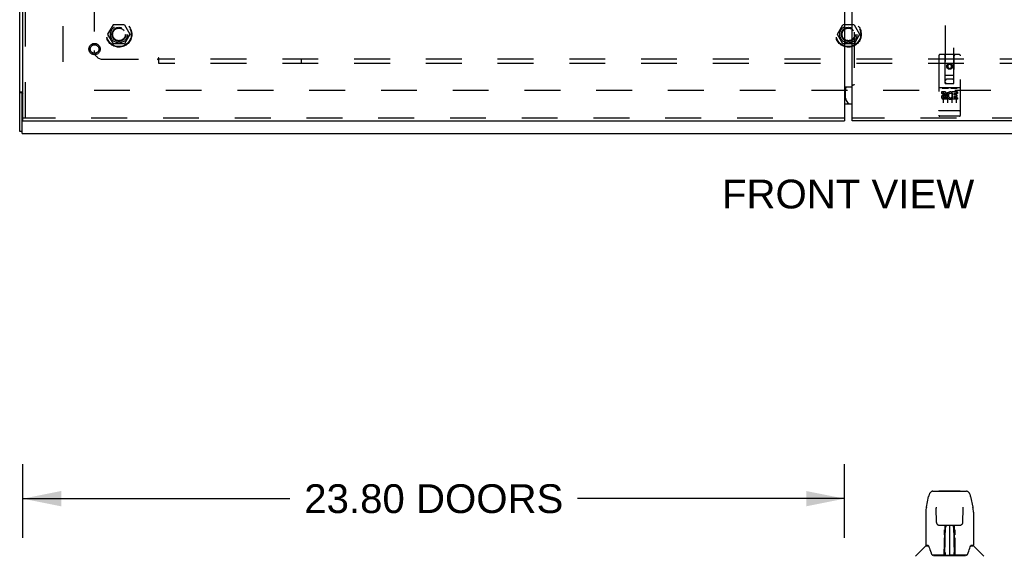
# Model space of a CAD drawing. Header units: inches. Extents: x 0 to 189, y 0 to 122.
# Tile 3 of 18: x 37 to 66, y 26 to 42. Entities that reach past the tile are written whole.
import ezdxf

# ---------------------------------------------------------------- set-up
doc = ezdxf.new("R2010")
doc.units = ezdxf.units.IN
doc.header["$LTSCALE"] = 10.388889
doc.header["$MEASUREMENT"] = 0
doc.linetypes.add('HIDDEN', pattern=[0.2, 0.1, -0.1])
doc.layers.get('0').update_dxf_attribs({"linetype": 'CONTINUOUS'})
for name, color, linetype in [('DEFAULT_2', 8, 'HIDDEN'), ('DIMENSIONS', 7, 'CONTINUOUS'), ('MASTER_DOOR_ASSEMBLY', 7, 'CONTINUOUS'), ('SLAVE_DOOR_ASSEMBLY', 7, 'CONTINUOUS'), ('SUBPANEL', 7, 'CONTINUOUS')]:
    doc.layers.add(name, color=color, linetype=linetype)
doc.styles.get("Standard").update_dxf_attribs({"font": 'arial.ttf'})
doc.dimstyles.new('DIMSTYLE_1', dxfattribs={"dimtxt": 0.833333, "dimasz": 1.111111, "dimexe": 0.09, "dimexo": 0.07, "dimgap": 0.0375, "dimtad": 0, "dimtih": 1, "dimtoh": 1, "dimzin": 4, "dimdsep": 46, "dimtxsty": 'Standard', "dimblk": '_FILLED', "dimblk1": '_FILLED', "dimblk2": '_FILLED', "dimcen": 0.09, "dimadec": 3, "dimazin": 1, "dimtfac": 1, "dimtdec": 3, "dimtofl": 0, "dimtmove": 0, "dimatfit": 3, "dimldrblk": '_FILLED', "dimfxl": 0, "dimtolj": 1, "dimtzin": 4, "dimarcsym": 0})

# ---------------------------------------------------------------- blocks, each defined once
blk = doc.blocks.new('_FILLED')
at = {"color": 0, "linetype": 'ByBlock'}
blk.add_solid([(0, 0), (-1, 0.2), (-1, -0.2)], dxfattribs=at)
blk = doc.blocks.new('*D12')
at = {"layer": 'DIMENSIONS', "color": 2, "linetype": 'Continuous'}
for p, q in [((37.523, 26.593), (37.523, 28.732)), ((61.32, 26.593), (61.32, 28.732)), ((37.523, 27.732), (45.257, 27.732)), ((61.32, 27.732), (53.587, 27.732))]:
    blk.add_line(p, q, dxfattribs=at)
at = {"layer": 'DIMENSIONS', "color": 2, "linetype": 'Continuous', "xscale": 1.1111111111, "yscale": 1.1111111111, "zscale": 1.1111111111, "rotation": 180}
blk.add_blockref('_FILLED', (37.523, 27.732), dxfattribs=at)
at = {"layer": 'DIMENSIONS', "color": 2, "linetype": 'Continuous', "xscale": 1.1111111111, "yscale": 1.1111111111, "zscale": 1.1111111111}
blk.add_blockref('_FILLED', (61.32, 27.732), dxfattribs=at)
at = {"layer": 'DIMENSIONS', "color": 2, "linetype": 'Continuous', "insert": (49.422, 28.149), "char_height": 0.83333, "width": 7.4969, "attachment_point": 2, "line_spacing_factor": 0.9}
blk.add_mtext('23.80 DOORS', dxfattribs=at)

msp = doc.modelspace()

# ---------------------------------------------------------------- linework, layer by layer
at = {"color": 3, "linetype": 'Continuous'}
for p, q in [((37.429, 38.37), (37.429, 86.244)), ((37.523, 39.509), (37.46, 39.509)), ((37.504, 38.307), (37.504, 39.422)), ((37.504, 38.307), (85.354, 38.307))]:
    msp.add_line(p, q, dxfattribs=at)
at = {"color": 7, "linetype": 'Continuous'}
for p, q in [((37.504, 39.484), (37.429, 39.484)), ((37.504, 39.422), (37.504, 39.484)), ((37.504, 38.37), (37.429, 38.37))]:
    msp.add_line(p, q, dxfattribs=at)
at = {"color": 3, "linetype": 'Continuous'}
for points in [[(37.444, 39.499), (37.441, 39.498), (37.439, 39.496), (37.437, 39.495), (37.435, 39.493), (37.433, 39.492), (37.432, 39.49), (37.431, 39.489), (37.43, 39.488), (37.429, 39.486), (37.429, 39.485), (37.429, 39.484)], [(37.46, 39.509), (37.458, 39.508), (37.456, 39.506), (37.454, 39.505), (37.451, 39.503), (37.449, 39.502), (37.444, 39.499)]]:
    msp.add_lwpolyline(points, dxfattribs=at)
at = {"color": 7, "linetype": 'Continuous'}
for points in [[(37.508, 39.493), (37.507, 39.491), (37.506, 39.49), (37.505, 39.489), (37.505, 39.488), (37.504, 39.486), (37.504, 39.485), (37.504, 39.484)], [(37.515, 39.509), (37.515, 39.508), (37.515, 39.507), (37.516, 39.506), (37.515, 39.504), (37.515, 39.503), (37.515, 39.501), (37.514, 39.5), (37.513, 39.499), (37.512, 39.497), (37.511, 39.496), (37.51, 39.495), (37.508, 39.493)]]:
    msp.add_lwpolyline(points, dxfattribs=at)
at = {"color": 3, "linetype": 'Continuous'}
msp.add_arc((37.564, 39.422), 0.06, 132.5161, 180, dxfattribs=at)
at = {"layer": 'DEFAULT_2', "color": 8, "linetype": 'HIDDEN'}
for p, q in [((38.679, 85.055), (38.679, 39.559)), ((39.986, 41.187), (40.141, 41.455)), ((40.458, 41.46), (40.149, 41.46)), ((40.467, 41.455), (40.621, 41.187)), ((61.111, 41.187), (61.266, 41.455)), ((61.583, 41.46), (61.274, 41.46)), ((61.592, 41.455), (61.746, 41.187)), ((40.141, 40.91), (39.986, 41.177)), ((40.621, 41.177), (40.467, 40.91)), ((61.266, 40.91), (61.111, 41.177)), ((61.746, 41.177), (61.592, 40.91)), ((40.458, 40.905), (40.149, 40.905)), ((61.583, 40.905), (61.274, 40.905)), ((84.254, 39.557), (38.604, 39.557))]:
    msp.add_line(p, q, dxfattribs=at)
for centre, radius in [((40.304, 41.182), 0.372), ((40.304, 41.182), 0.356), ((40.304, 41.182), 0.204), ((40.304, 41.182), 0.183), ((61.429, 41.182), 0.372), ((61.429, 41.182), 0.356), ((61.429, 41.182), 0.204), ((61.429, 41.182), 0.183)]:
    msp.add_circle(centre, radius, dxfattribs=at)
for centre, start, end in [((40.149, 41.45), 90.0113, 149.988), ((40.458, 41.45), 30.0108, 89.9876), ((61.274, 41.45), 90.0113, 149.988), ((61.583, 41.45), 30.0108, 89.9876), ((39.995, 41.182), 150.0117, 209.9873), ((40.613, 41.182), 330.0117, 29.9873), ((61.12, 41.182), 150.0117, 209.9873), ((61.738, 41.182), 330.0117, 29.9873), ((40.149, 40.915), 210.0108, 269.9876), ((40.458, 40.915), 270.0113, 329.988), ((61.274, 40.915), 210.0108, 269.9876), ((61.583, 40.915), 270.0113, 329.988)]:
    msp.add_arc(centre, 0.01, start, end, dxfattribs=at)
at = {"layer": 'MASTER_DOOR_ASSEMBLY', "color": 3, "linetype": 'Continuous'}
for p, q in [((61.525, 84.882), (61.525, 39.732)), ((61.525, 39.732), (61.526, 39.732)), ((61.526, 39.732), (61.526, 39.731)), ((61.526, 39.731), (61.527, 39.728)), ((61.529, 39.724), (61.529, 39.724)), ((61.529, 39.722), (61.53, 39.72)), ((61.53, 39.72), (61.531, 39.718)), ((61.531, 39.718), (61.531, 39.716)), ((61.531, 39.716), (61.532, 39.712)), ((61.532, 39.712), (61.534, 39.707)), ((61.534, 39.707), (61.537, 39.698)), ((61.537, 38.682), (61.537, 39.698)), ((85.334, 38.682), (61.537, 38.682))]:
    msp.add_line(p, q, dxfattribs=at)
at = {"layer": 'MASTER_DOOR_ASSEMBLY', "color": 8, "linetype": 'HIDDEN'}
for p, q in [((61.6, 84.882), (61.6, 39.732)), ((64.236, 60.137), (64.236, 39.755)), ((64.486, 39.755), (64.486, 60.137)), ((64.048, 40.565), (64.048, 38.84)), ((64.643, 40.595), (64.078, 40.595)), ((64.234, 39.755), (64.231, 40.565)), ((64.487, 39.755), (64.491, 40.565)), ((64.673, 38.84), (64.673, 40.565)), ((64.361, 40.327), (64.298, 40.291)), ((64.298, 40.291), (64.308, 40.285)), ((64.298, 40.291), (64.298, 40.219)), ((64.298, 40.219), (64.308, 40.225)), ((64.298, 40.219), (64.361, 40.183)), ((64.361, 40.315), (64.308, 40.285)), ((64.308, 40.285), (64.308, 40.225)), ((64.308, 40.225), (64.361, 40.194)), ((64.423, 40.291), (64.361, 40.327)), ((64.361, 40.327), (64.361, 40.315)), ((64.413, 40.285), (64.361, 40.315)), ((64.361, 40.194), (64.413, 40.225)), ((64.361, 40.183), (64.423, 40.219)), ((64.423, 40.291), (64.413, 40.285)), ((64.413, 40.225), (64.413, 40.285)), ((64.423, 40.219), (64.413, 40.225)), ((64.423, 40.219), (64.423, 40.291)), ((64.233, 40.005), (64.488, 40.005)), ((64.361, 40.183), (64.361, 40.194)), ((61.571, 39.71), (61.561, 39.706)), ((61.573, 39.71), (61.571, 39.71)), ((64.643, 39.638), (64.078, 39.638)), ((64.234, 39.755), (64.256, 39.755)), ((64.256, 39.755), (64.466, 39.755)), ((64.446, 39.88), (64.276, 39.88)), ((64.466, 39.755), (64.487, 39.755)), ((64.216, 39.516), (64.124, 39.516)), ((64.124, 39.516), (64.124, 39.473)), ((64.216, 39.473), (64.124, 39.473)), ((64.15, 39.621), (64.322, 39.621)), ((64.173, 39.507), (64.173, 39.201)), ((64.22, 39.43), (64.174, 39.43)), ((64.216, 39.389), (64.188, 39.389)), ((64.298, 39.507), (64.298, 39.201)), ((64.4, 39.621), (64.572, 39.621)), ((64.423, 39.507), (64.423, 39.201)), ((64.436, 39.48), (64.423, 39.461)), ((64.433, 39.505), (64.436, 39.503)), ((64.592, 39.516), (64.436, 39.516)), ((64.436, 39.516), (64.436, 39.503)), ((64.436, 39.48), (64.436, 39.302)), ((64.592, 39.473), (64.479, 39.473)), ((64.479, 39.473), (64.479, 39.43)), ((64.571, 39.43), (64.479, 39.43)), ((64.571, 39.387), (64.479, 39.387)), ((64.479, 39.387), (64.479, 39.345)), ((64.548, 39.507), (64.548, 39.201)), ((64.571, 39.43), (64.571, 39.387)), ((64.592, 39.516), (64.592, 39.473)), ((64.28, 39.345), (64.188, 39.345)), ((64.28, 39.302), (64.188, 39.302)), ((64.28, 39.345), (64.28, 39.302)), ((64.412, 39.35), (64.429, 39.311)), ((64.592, 39.302), (64.436, 39.302)), ((64.592, 39.345), (64.479, 39.345)), ((64.592, 39.345), (64.592, 39.302)), ((64.066, 38.968), (64.065, 38.968)), ((64.067, 38.968), (64.066, 38.968)), ((64.068, 38.968), (64.067, 38.968)), ((64.067, 38.968), (64.067, 38.968)), ((64.069, 38.968), (64.068, 38.968)), ((64.07, 38.968), (64.069, 38.968)), ((64.071, 38.968), (64.07, 38.968)), ((64.072, 38.968), (64.071, 38.968)), ((64.071, 38.968), (64.071, 38.968)), ((64.073, 38.968), (64.072, 38.968)), ((64.074, 38.968), (64.073, 38.968)), ((64.075, 38.968), (64.074, 38.968)), ((64.076, 38.968), (64.075, 38.968)), ((64.077, 38.968), (64.076, 38.968)), ((64.076, 38.968), (64.076, 38.968)), ((64.078, 38.968), (64.077, 38.968)), ((64.644, 38.968), (64.078, 38.968)), ((64.643, 38.81), (64.078, 38.81)), ((64.644, 38.968), (64.645, 38.968)), ((64.644, 38.968), (64.644, 38.968)), ((64.645, 38.968), (64.646, 38.968)), ((64.646, 38.968), (64.647, 38.968)), ((64.647, 38.968), (64.648, 38.968)), ((64.648, 38.968), (64.649, 38.968)), ((64.649, 38.968), (64.65, 38.968)), ((64.649, 38.968), (64.649, 38.968)), ((64.65, 38.968), (64.651, 38.968)), ((64.651, 38.968), (64.652, 38.968)), ((64.652, 38.968), (64.653, 38.968)), ((64.653, 38.968), (64.654, 38.968)), ((64.653, 38.968), (64.653, 38.968)), ((64.654, 38.968), (64.655, 38.968)), ((64.655, 38.968), (64.656, 38.968)), ((64.656, 38.968), (64.657, 38.968)), ((64.657, 38.968), (64.657, 38.968)), ((85.334, 38.757), (61.537, 38.757))]:
    msp.add_line(p, q, dxfattribs=at)
at = {"layer": 'MASTER_DOOR_ASSEMBLY', "color": 7, "linetype": 'Continuous'}
for p, q in [((61.347, 39.337), (61.347, 39.587)), ((61.537, 39.157), (61.527, 39.157)), ((63.876, 27.948), (64.845, 27.948)), ((64.067, 27.955), (64.654, 27.955)), ((63.687, 27.488), (63.752, 27.793)), ((63.752, 27.793), (63.752, 27.793)), ((64.969, 27.793), (65.034, 27.488)), ((63.973, 27.483), (63.973, 27.48)), ((63.973, 27.48), (63.973, 27.475)), ((63.973, 27.475), (63.973, 27.469)), ((63.973, 27.469), (63.973, 27.459)), ((63.981, 27.041), (63.973, 27.459)), ((64.741, 27.041), (64.748, 27.461)), ((64.748, 27.47), (64.748, 27.476)), ((64.748, 27.461), (64.748, 27.47)), ((63.672, 27.345), (63.672, 26.381)), ((63.672, 27.345), (63.672, 27.344)), ((65.05, 27.344), (65.05, 26.381)), ((64.061, 26.964), (64.121, 26.964)), ((64.162, 26.965), (64.559, 26.965)), ((64.221, 26.965), (64.218, 26.61)), ((64.223, 26.105), (64.238, 26.965)), ((64.247, 26.96), (64.246, 26.911)), ((64.247, 26.965), (64.247, 26.96)), ((64.361, 26.965), (64.361, 26.094)), ((64.475, 26.911), (64.475, 26.965)), ((64.498, 26.105), (64.483, 26.965)), ((64.503, 26.61), (64.5, 26.965)), ((64.6, 26.964), (64.66, 26.964)), ((64.21, 26.724), (64.211, 26.761)), ((64.21, 26.685), (64.21, 26.724)), ((64.211, 26.761), (64.211, 26.795)), ((64.217, 26.61), (64.218, 26.685)), ((64.219, 26.799), (64.218, 26.764)), ((64.218, 26.764), (64.218, 26.725)), ((64.218, 26.725), (64.218, 26.685)), ((64.218, 26.61), (64.218, 26.59)), ((64.218, 26.59), (64.218, 26.582)), ((64.218, 26.582), (64.219, 26.582)), ((64.234, 26.727), (64.219, 26.727)), ((64.219, 26.721), (64.234, 26.721)), ((64.219, 26.582), (64.219, 26.505)), ((64.502, 26.727), (64.487, 26.727)), ((64.488, 26.721), (64.502, 26.721)), ((64.502, 26.582), (64.502, 26.505)), ((64.503, 26.705), (64.503, 26.745)), ((64.504, 26.61), (64.503, 26.705)), ((64.503, 26.59), (64.503, 26.61)), ((64.503, 26.582), (64.503, 26.59)), ((64.504, 26.591), (64.504, 26.601)), ((64.504, 26.563), (64.504, 26.591)), ((64.511, 26.761), (64.511, 26.724)), ((64.511, 26.724), (64.511, 26.685)), ((63.663, 26.357), (63.368, 26.062)), ((63.74, 26.373), (63.68, 26.373)), ((63.684, 26.365), (63.746, 26.365)), ((63.744, 26.369), (63.744, 26.369)), ((64.207, 26.117), (64.209, 26.439)), ((64.216, 26.413), (64.209, 26.413)), ((64.214, 26.117), (64.216, 26.413)), ((64.217, 26.158), (64.219, 26.25)), ((64.219, 26.505), (64.219, 26.505)), ((64.219, 26.494), (64.219, 26.505)), ((64.221, 26.498), (64.219, 26.498)), ((64.219, 26.495), (64.227, 26.495)), ((64.219, 26.489), (64.219, 26.494)), ((64.219, 26.488), (64.219, 26.489)), ((64.219, 26.487), (64.219, 26.488)), ((64.219, 26.486), (64.219, 26.487)), ((64.219, 26.486), (64.219, 26.486)), ((64.219, 26.25), (64.219, 26.485)), ((64.494, 26.495), (64.502, 26.495)), ((64.502, 26.498), (64.5, 26.498)), ((64.502, 26.505), (64.502, 26.503)), ((64.502, 26.503), (64.502, 26.491)), ((64.502, 26.491), (64.502, 26.489)), ((64.502, 26.489), (64.502, 26.488)), ((64.502, 26.25), (64.502, 26.485)), ((64.502, 26.25), (64.504, 26.158)), ((64.974, 26.362), (64.978, 26.369)), ((64.975, 26.365), (65.037, 26.365)), ((64.978, 26.369), (64.978, 26.369)), ((64.981, 26.373), (64.982, 26.374)), ((65.042, 26.373), (64.981, 26.373)), ((65.058, 26.357), (65.353, 26.062)), ((64.208, 26.098), (63.875, 26.098)), ((63.896, 26.09), (64.825, 26.09)), ((64.209, 26.098), (64.208, 26.098)), ((64.213, 26.099), (64.213, 26.097)), ((64.216, 26.119), (64.217, 26.135)), ((64.216, 26.112), (64.216, 26.119)), ((64.216, 26.11), (64.216, 26.112)), ((64.216, 26.109), (64.216, 26.11)), ((64.216, 26.108), (64.216, 26.109)), ((64.216, 26.107), (64.216, 26.108)), ((64.217, 26.135), (64.217, 26.158)), ((64.217, 26.13), (64.217, 26.106)), ((64.222, 26.094), (64.226, 26.091)), ((64.233, 26.172), (64.224, 26.173)), ((64.227, 26.098), (64.225, 26.098)), ((64.233, 26.172), (64.232, 26.096)), ((64.232, 26.096), (64.361, 26.094)), ((64.49, 26.096), (64.361, 26.094)), ((64.497, 26.173), (64.488, 26.172)), ((64.49, 26.096), (64.488, 26.172)), ((64.496, 26.098), (64.495, 26.098)), ((64.504, 26.158), (64.504, 26.156)), ((64.504, 26.156), (64.504, 26.134)), ((64.504, 26.134), (64.505, 26.119)), ((64.504, 26.106), (64.505, 26.13)), ((64.504, 26.106), (64.505, 26.103)), ((64.505, 26.119), (64.505, 26.116)), ((64.505, 26.116), (64.505, 26.113)), ((64.505, 26.113), (64.505, 26.111)), ((64.505, 26.111), (64.505, 26.109)), ((64.505, 26.109), (64.505, 26.108)), ((64.505, 26.108), (64.505, 26.107)), ((64.505, 26.108), (64.505, 26.108)), ((64.508, 26.1), (64.509, 26.099)), ((64.509, 26.097), (64.509, 26.099)), ((64.51, 26.092), (64.511, 26.094)), ((64.846, 26.098), (64.513, 26.098))]:
    msp.add_line(p, q, dxfattribs=at)
at = {"layer": 'MASTER_DOOR_ASSEMBLY', "color": 3, "linetype": 'Continuous'}
for points in [[(61.527, 39.728), (61.528, 39.727), (61.528, 39.727), (61.528, 39.727), (61.528, 39.726), (61.528, 39.726), (61.528, 39.726), (61.528, 39.725), (61.528, 39.725), (61.528, 39.725), (61.529, 39.724)], [(61.529, 39.724), (61.529, 39.723), (61.529, 39.722)]]:
    msp.add_lwpolyline(points, dxfattribs=at)
at = {"layer": 'MASTER_DOOR_ASSEMBLY', "color": 8, "linetype": 'HIDDEN'}
for points in [[(61.561, 39.706), (61.558, 39.706), (61.555, 39.705), (61.553, 39.704), (61.551, 39.703), (61.549, 39.703), (61.546, 39.702), (61.544, 39.701), (61.543, 39.7), (61.541, 39.7), (61.54, 39.699), (61.538, 39.698), (61.537, 39.698)], [(61.594, 39.719), (61.594, 39.719), (61.593, 39.718), (61.592, 39.718), (61.591, 39.717), (61.59, 39.716), (61.588, 39.716), (61.587, 39.715), (61.586, 39.714), (61.584, 39.714), (61.582, 39.713), (61.581, 39.712), (61.578, 39.712), (61.576, 39.711), (61.574, 39.71), (61.573, 39.71)], [(61.6, 39.732), (61.6, 39.731), (61.6, 39.73), (61.6, 39.73), (61.6, 39.729), (61.6, 39.728), (61.6, 39.727), (61.6, 39.727), (61.6, 39.726), (61.599, 39.726), (61.599, 39.725), (61.599, 39.724), (61.598, 39.724), (61.598, 39.723), (61.597, 39.722), (61.597, 39.722), (61.596, 39.721), (61.596, 39.721), (61.595, 39.72), (61.594, 39.719), (61.594, 39.719)], [(64.143, 39.62), (64.143, 39.62), (64.143, 39.62), (64.143, 39.62), (64.143, 39.62), (64.144, 39.621), (64.144, 39.621), (64.144, 39.621), (64.144, 39.621), (64.144, 39.621), (64.144, 39.621), (64.144, 39.621), (64.144, 39.621), (64.144, 39.621), (64.145, 39.621), (64.145, 39.621), (64.145, 39.621), (64.145, 39.621), (64.145, 39.621), (64.145, 39.621), (64.145, 39.621), (64.145, 39.621), (64.146, 39.621), (64.146, 39.621), (64.146, 39.621), (64.146, 39.621), (64.146, 39.621), (64.146, 39.621), (64.146, 39.621), (64.147, 39.621), (64.147, 39.621), (64.147, 39.621), (64.147, 39.621), (64.147, 39.621), (64.147, 39.621), (64.148, 39.621), (64.148, 39.621), (64.148, 39.621), (64.148, 39.621), (64.148, 39.621), (64.149, 39.621), (64.149, 39.621), (64.149, 39.621), (64.149, 39.621), (64.149, 39.621), (64.15, 39.621)], [(64.322, 39.621), (64.322, 39.621), (64.322, 39.621), (64.322, 39.621), (64.322, 39.621), (64.323, 39.621), (64.323, 39.621), (64.323, 39.621), (64.323, 39.621), (64.323, 39.621), (64.324, 39.621), (64.324, 39.621), (64.324, 39.621), (64.324, 39.621), (64.324, 39.621), (64.324, 39.621), (64.325, 39.621), (64.325, 39.621), (64.325, 39.621), (64.325, 39.621), (64.325, 39.621), (64.325, 39.621), (64.325, 39.621), (64.326, 39.621), (64.326, 39.621), (64.326, 39.621), (64.326, 39.621), (64.326, 39.621), (64.326, 39.621), (64.326, 39.621), (64.327, 39.621), (64.327, 39.621), (64.327, 39.621), (64.327, 39.621), (64.327, 39.621), (64.327, 39.621), (64.327, 39.621), (64.327, 39.621), (64.327, 39.621), (64.327, 39.621), (64.328, 39.621), (64.328, 39.621), (64.328, 39.62), (64.328, 39.62), (64.328, 39.62), (64.328, 39.62), (64.328, 39.62)], [(64.393, 39.62), (64.393, 39.62), (64.393, 39.62), (64.393, 39.62), (64.394, 39.62), (64.394, 39.621), (64.394, 39.621), (64.394, 39.621), (64.394, 39.621), (64.394, 39.621), (64.394, 39.621), (64.394, 39.621), (64.394, 39.621), (64.394, 39.621), (64.395, 39.621), (64.395, 39.621), (64.395, 39.621), (64.395, 39.621), (64.395, 39.621), (64.395, 39.621), (64.395, 39.621), (64.395, 39.621), (64.396, 39.621), (64.396, 39.621), (64.396, 39.621), (64.396, 39.621), (64.396, 39.621), (64.396, 39.621), (64.396, 39.621), (64.397, 39.621), (64.397, 39.621), (64.397, 39.621), (64.397, 39.621), (64.397, 39.621), (64.397, 39.621), (64.398, 39.621), (64.398, 39.621), (64.398, 39.621), (64.398, 39.621), (64.398, 39.621), (64.399, 39.621), (64.399, 39.621), (64.399, 39.621), (64.399, 39.621), (64.399, 39.621), (64.4, 39.621)], [(64.572, 39.621), (64.572, 39.621), (64.572, 39.621), (64.572, 39.621), (64.572, 39.621), (64.573, 39.621), (64.573, 39.621), (64.573, 39.621), (64.573, 39.621), (64.573, 39.621), (64.574, 39.621), (64.574, 39.621), (64.574, 39.621), (64.574, 39.621), (64.574, 39.621), (64.574, 39.621), (64.575, 39.621), (64.575, 39.621), (64.575, 39.621), (64.575, 39.621), (64.575, 39.621), (64.575, 39.621), (64.575, 39.621), (64.576, 39.621), (64.576, 39.621), (64.576, 39.621), (64.576, 39.621), (64.576, 39.621), (64.576, 39.621), (64.576, 39.621), (64.577, 39.621), (64.577, 39.621), (64.577, 39.621), (64.577, 39.621), (64.577, 39.621), (64.577, 39.621), (64.577, 39.621), (64.577, 39.621), (64.577, 39.621), (64.578, 39.621), (64.578, 39.621), (64.578, 39.621), (64.578, 39.62), (64.578, 39.62), (64.578, 39.62), (64.578, 39.62), (64.578, 39.62)], [(64.065, 38.968), (64.064, 38.968), (64.064, 38.968), (64.064, 38.968), (64.063, 38.968), (64.063, 38.969), (64.063, 38.969), (64.062, 38.969), (64.062, 38.969), (64.061, 38.969), (64.061, 38.969), (64.061, 38.969), (64.06, 38.969), (64.06, 38.969), (64.06, 38.969), (64.059, 38.969), (64.059, 38.969), (64.059, 38.969), (64.058, 38.969), (64.058, 38.969), (64.058, 38.969), (64.058, 38.97), (64.057, 38.97), (64.057, 38.97), (64.057, 38.97), (64.056, 38.97), (64.056, 38.97), (64.056, 38.97), (64.056, 38.97), (64.055, 38.97), (64.055, 38.97), (64.055, 38.97), (64.054, 38.97), (64.054, 38.97), (64.054, 38.971), (64.054, 38.971), (64.053, 38.971), (64.053, 38.971), (64.053, 38.971), (64.053, 38.971), (64.053, 38.971), (64.052, 38.971), (64.052, 38.971), (64.052, 38.971), (64.052, 38.971), (64.051, 38.972), (64.051, 38.972), (64.051, 38.972), (64.051, 38.972), (64.051, 38.972), (64.051, 38.972), (64.05, 38.972), (64.05, 38.972), (64.05, 38.972), (64.05, 38.972), (64.05, 38.973), (64.05, 38.973), (64.05, 38.973), (64.049, 38.973), (64.049, 38.973), (64.049, 38.973), (64.049, 38.973), (64.049, 38.973), (64.049, 38.973), (64.049, 38.973), (64.049, 38.974), (64.049, 38.974), (64.049, 38.974), (64.049, 38.974), (64.048, 38.974), (64.048, 38.974), (64.048, 38.974), (64.048, 38.974), (64.048, 38.974), (64.048, 38.974), (64.048, 38.975), (64.048, 38.975), (64.048, 38.975), (64.048, 38.975), (64.048, 38.975)], [(64.657, 38.968), (64.658, 38.968), (64.658, 38.968), (64.658, 38.969), (64.659, 38.969), (64.659, 38.969), (64.659, 38.969), (64.66, 38.969), (64.66, 38.969), (64.661, 38.969), (64.661, 38.969), (64.661, 38.969), (64.662, 38.969), (64.662, 38.969), (64.662, 38.969), (64.662, 38.969), (64.663, 38.969), (64.663, 38.969), (64.663, 38.969), (64.664, 38.97), (64.664, 38.97), (64.664, 38.97), (64.665, 38.97), (64.665, 38.97), (64.665, 38.97), (64.666, 38.97), (64.666, 38.97), (64.666, 38.97), (64.666, 38.97), (64.667, 38.97), (64.667, 38.97), (64.667, 38.97), (64.667, 38.971), (64.668, 38.971), (64.668, 38.971), (64.668, 38.971), (64.668, 38.971), (64.669, 38.971), (64.669, 38.971), (64.669, 38.971), (64.669, 38.971), (64.669, 38.971), (64.67, 38.971), (64.67, 38.972), (64.67, 38.972), (64.67, 38.972), (64.67, 38.972), (64.671, 38.972), (64.671, 38.972), (64.671, 38.972), (64.671, 38.972), (64.671, 38.972), (64.671, 38.972), (64.671, 38.973), (64.672, 38.973), (64.672, 38.973), (64.672, 38.973), (64.672, 38.973), (64.672, 38.973), (64.672, 38.973), (64.672, 38.973), (64.672, 38.973), (64.672, 38.973), (64.673, 38.974), (64.673, 38.974), (64.673, 38.974), (64.673, 38.974), (64.673, 38.974), (64.673, 38.974), (64.673, 38.974), (64.673, 38.974), (64.673, 38.974), (64.673, 38.974), (64.673, 38.975), (64.673, 38.975), (64.673, 38.975), (64.673, 38.975), (64.673, 38.975)]]:
    msp.add_lwpolyline(points, dxfattribs=at)
at = {"layer": 'MASTER_DOOR_ASSEMBLY', "color": 7, "linetype": 'Continuous'}
for points in [[(63.876, 27.948), (63.873, 27.948), (63.859, 27.946), (63.846, 27.943), (63.834, 27.938), (63.823, 27.931), (63.812, 27.923), (63.803, 27.914), (63.795, 27.905), (63.788, 27.894), (63.781, 27.883), (63.775, 27.87), (63.77, 27.857), (63.765, 27.842), (63.76, 27.825), (63.755, 27.807), (63.752, 27.793)], [(64.969, 27.793), (64.966, 27.807), (64.962, 27.825), (64.957, 27.842), (64.951, 27.857), (64.946, 27.871), (64.94, 27.883), (64.933, 27.895), (64.926, 27.905), (64.918, 27.915), (64.908, 27.924), (64.898, 27.932), (64.887, 27.938), (64.874, 27.943), (64.861, 27.947), (64.848, 27.948), (64.845, 27.948)], [(63.687, 27.488), (63.681, 27.457), (63.676, 27.418), (63.672, 27.378), (63.672, 27.344)], [(63.973, 27.487), (63.973, 27.487), (63.973, 27.487), (63.973, 27.487), (63.973, 27.486), (63.973, 27.485), (63.973, 27.483)], [(64.748, 27.476), (64.748, 27.48), (64.748, 27.482), (64.749, 27.484), (64.749, 27.485), (64.749, 27.486), (64.749, 27.487), (64.749, 27.487)], [(65.05, 27.344), (65.049, 27.378), (65.046, 27.418), (65.04, 27.458), (65.034, 27.488)], [(63.981, 27.041), (63.981, 27.035), (63.983, 27.024), (63.986, 27.013), (63.991, 27.003), (63.998, 26.994), (64.005, 26.986), (64.014, 26.978), (64.024, 26.973), (64.034, 26.968), (64.044, 26.965), (64.055, 26.964), (64.06, 26.964)], [(64.122, 26.964), (64.131, 26.964), (64.142, 26.964), (64.153, 26.965), (64.162, 26.965)], [(64.219, 26.83), (64.218, 26.829), (64.218, 26.827), (64.216, 26.826), (64.215, 26.825), (64.213, 26.825), (64.211, 26.825)], [(64.211, 26.795), (64.211, 26.81), (64.211, 26.825)], [(64.219, 26.83), (64.219, 26.815), (64.219, 26.799)], [(64.503, 26.745), (64.503, 26.782), (64.503, 26.799), (64.503, 26.815), (64.503, 26.83)], [(64.511, 26.825), (64.511, 26.81), (64.511, 26.795), (64.511, 26.761)], [(64.559, 26.965), (64.569, 26.965), (64.58, 26.964), (64.591, 26.964), (64.599, 26.964)], [(64.661, 26.964), (64.668, 26.964), (64.678, 26.966), (64.689, 26.969), (64.699, 26.973), (64.709, 26.979), (64.717, 26.987), (64.725, 26.995), (64.731, 27.005), (64.735, 27.015), (64.739, 27.025), (64.74, 27.036), (64.741, 27.041)], [(64.209, 26.439), (64.21, 26.465), (64.21, 26.49), (64.21, 26.514), (64.21, 26.537), (64.21, 26.558), (64.21, 26.577), (64.21, 26.594)], [(64.218, 26.59), (64.218, 26.589), (64.219, 26.586), (64.219, 26.582)], [(64.502, 26.582), (64.502, 26.586), (64.503, 26.589), (64.503, 26.59)], [(64.505, 26.466), (64.504, 26.492), (64.504, 26.517), (64.504, 26.541), (64.504, 26.563)], [(64.511, 26.594), (64.511, 26.577), (64.511, 26.558), (64.511, 26.537), (64.512, 26.514), (64.512, 26.49), (64.512, 26.465), (64.512, 26.439), (64.515, 26.117)], [(63.74, 26.374), (63.74, 26.374), (63.74, 26.374), (63.74, 26.373)], [(63.74, 26.373), (63.741, 26.373), (63.741, 26.372), (63.742, 26.371), (63.743, 26.371)], [(63.743, 26.371), (63.742, 26.371), (63.742, 26.372), (63.741, 26.373), (63.741, 26.373), (63.742, 26.373)], [(63.749, 26.365), (63.747, 26.367), (63.746, 26.368), (63.745, 26.369), (63.744, 26.37), (63.743, 26.371)], [(63.743, 26.371), (63.743, 26.37), (63.744, 26.369)], [(63.744, 26.369), (63.747, 26.362), (63.761, 26.334), (63.776, 26.298), (63.792, 26.256), (63.808, 26.208), (63.822, 26.161)], [(64.219, 26.486), (64.219, 26.486), (64.219, 26.486)], [(64.502, 26.488), (64.502, 26.487), (64.502, 26.487), (64.502, 26.486)], [(64.508, 26.117), (64.505, 26.44), (64.505, 26.466)], [(64.899, 26.161), (64.913, 26.207), (64.929, 26.254), (64.945, 26.297), (64.96, 26.333), (64.974, 26.362)], [(64.979, 26.371), (64.978, 26.37), (64.977, 26.369), (64.976, 26.368), (64.974, 26.367), (64.972, 26.365)], [(64.978, 26.369), (64.978, 26.37), (64.979, 26.371)], [(64.979, 26.371), (64.979, 26.371), (64.98, 26.372), (64.981, 26.373), (64.981, 26.373)], [(64.98, 26.373), (64.98, 26.373), (64.98, 26.373), (64.98, 26.372), (64.979, 26.371), (64.979, 26.371)], [(63.822, 26.161), (63.825, 26.153), (63.83, 26.14), (63.835, 26.129), (63.84, 26.121), (63.845, 26.114)], [(63.845, 26.114), (63.851, 26.107), (63.857, 26.103), (63.865, 26.099), (63.872, 26.098), (63.875, 26.098)], [(64.206, 26.098), (64.208, 26.098), (64.21, 26.099), (64.211, 26.1), (64.213, 26.101), (64.213, 26.103), (64.214, 26.105)], [(64.209, 26.094), (64.209, 26.095), (64.208, 26.094), (64.208, 26.094), (64.207, 26.094), (64.206, 26.093), (64.206, 26.092)], [(64.216, 26.105), (64.215, 26.103), (64.215, 26.102), (64.213, 26.1), (64.212, 26.099), (64.21, 26.098), (64.209, 26.098)], [(64.209, 26.098), (64.21, 26.098), (64.212, 26.099), (64.213, 26.099)], [(64.21, 26.094), (64.21, 26.094), (64.21, 26.094), (64.21, 26.094), (64.21, 26.094), (64.209, 26.094), (64.209, 26.094)], [(64.213, 26.099), (64.214, 26.1), (64.214, 26.101), (64.215, 26.102), (64.215, 26.103), (64.215, 26.104), (64.216, 26.104), (64.216, 26.104), (64.216, 26.105), (64.216, 26.105), (64.216, 26.105), (64.216, 26.105), (64.216, 26.106), (64.216, 26.106), (64.216, 26.106), (64.216, 26.106), (64.216, 26.107), (64.216, 26.107)], [(64.213, 26.099), (64.215, 26.1), (64.216, 26.102)], [(64.216, 26.102), (64.217, 26.103), (64.217, 26.105)], [(64.222, 26.098), (64.221, 26.099), (64.22, 26.099), (64.219, 26.1), (64.219, 26.1), (64.218, 26.101), (64.217, 26.102), (64.217, 26.103), (64.216, 26.103)], [(64.216, 26.101), (64.216, 26.101), (64.217, 26.099), (64.218, 26.098), (64.219, 26.097), (64.221, 26.096), (64.222, 26.094)], [(64.225, 26.098), (64.225, 26.098), (64.224, 26.098), (64.223, 26.098), (64.222, 26.098)], [(64.226, 26.091), (64.227, 26.09), (64.228, 26.09)], [(64.494, 26.09), (64.494, 26.09), (64.495, 26.091), (64.499, 26.094)], [(64.498, 26.098), (64.497, 26.098), (64.496, 26.098)], [(64.505, 26.103), (64.504, 26.102), (64.504, 26.101), (64.503, 26.1), (64.502, 26.1), (64.501, 26.099), (64.5, 26.098), (64.498, 26.098)], [(64.499, 26.094), (64.5, 26.095), (64.501, 26.096), (64.503, 26.097), (64.504, 26.098), (64.504, 26.099), (64.505, 26.1), (64.506, 26.101), (64.506, 26.101)], [(64.505, 26.107), (64.505, 26.107), (64.505, 26.106), (64.505, 26.106), (64.505, 26.106), (64.505, 26.105), (64.506, 26.105), (64.506, 26.105), (64.506, 26.105), (64.506, 26.104), (64.506, 26.104), (64.506, 26.103), (64.506, 26.103), (64.507, 26.102), (64.507, 26.101), (64.508, 26.1)], [(64.505, 26.103), (64.505, 26.102), (64.507, 26.1), (64.508, 26.099), (64.509, 26.099)], [(64.508, 26.105), (64.508, 26.103), (64.509, 26.102), (64.51, 26.1), (64.511, 26.099), (64.513, 26.098), (64.515, 26.098)], [(64.509, 26.099), (64.51, 26.098), (64.512, 26.098)], [(64.51, 26.092), (64.51, 26.092), (64.51, 26.091), (64.511, 26.091), (64.511, 26.091), (64.511, 26.091), (64.512, 26.091), (64.512, 26.091), (64.513, 26.091), (64.514, 26.092), (64.514, 26.092), (64.515, 26.092), (64.516, 26.092)], [(64.512, 26.098), (64.513, 26.098), (64.513, 26.098)], [(64.847, 26.098), (64.849, 26.098), (64.856, 26.099), (64.864, 26.102), (64.87, 26.107), (64.876, 26.113)], [(64.876, 26.113), (64.881, 26.12), (64.887, 26.129), (64.891, 26.139), (64.896, 26.152), (64.899, 26.161)]]:
    msp.add_lwpolyline(points, dxfattribs=at)
at = {"layer": 'MASTER_DOOR_ASSEMBLY', "color": 8, "linetype": 'HIDDEN'}
for radius in [0.085, 0.0845]:
    msp.add_circle((64.361, 40.255), radius, dxfattribs=at)
for centre, radius, start, end in [((64.078, 40.565), 0.03, 90, 180), ((64.201, 40.565), 0.03, 0, 90), ((64.521, 40.565), 0.03, 90, 180), ((64.643, 40.565), 0.03, 0, 90), ((64.078, 39.668), 0.03, 180, 270), ((64.276, 39.84), 0.04, 90, 180), ((64.276, 39.795), 0.04, 180, 270), ((64.446, 39.84), 0.04, 0, 90), ((64.446, 39.795), 0.04, 270, 360), ((64.643, 39.668), 0.03, 270, 360), ((64.188, 39.367), 0.0644, 102.2995, 270.0775), ((64.188, 39.367), 0.0219, 89.9011, 270), ((64.216, 39.452), 0.0635, 270, 90), ((64.216, 39.451), 0.0219, 280.307, 90), ((64.387, 39.409), 0.107, 64.2636, 293.4027), ((64.387, 39.409), 0.0639, 54.8895, 293.4026), ((64.078, 38.84), 0.03, 180, 270), ((64.643, 38.84), 0.03, 270, 360)]:
    msp.add_arc(centre, radius, start, end, dxfattribs=at)
at = {"layer": 'MASTER_DOOR_ASSEMBLY', "color": 7, "linetype": 'Continuous'}
for centre, radius, start, end in [((61.527, 39.587), 0.18, 160.5288, 180), ((61.527, 39.337), 0.18, 180, 270), ((64.067, 27.935), 0.0197, 90, 139.7821), ((64.654, 27.935), 0.0197, 40.2179, 90), ((63.684, 26.336), 0.0295, 90, 135), ((63.68, 26.381), 0.00787, 180, 270), ((64.221, 26.489), 0.00886, 359, 89), ((64.5, 26.489), 0.00886, 91, 181), ((65.037, 26.336), 0.0295, 45, 90), ((65.042, 26.381), 0.00787, 270, 360), ((64.221, 26.098), 0.00787, 182, 258.8695), ((64.232, 26.105), 0.00886, 179, 269), ((64.232, 26.105), 0.00886, 179.0026, 257.5816), ((64.489, 26.105), 0.00886, 271, 1), ((64.501, 26.098), 0.00787, 281.1329, 358)]:
    msp.add_arc(centre, radius, start, end, dxfattribs=at)
at = {"layer": 'SLAVE_DOOR_ASSEMBLY', "color": 3, "linetype": 'Continuous'}
for p, q in [((61.32, 85.026), (61.32, 39.589)), ((37.523, 38.757), (37.523, 42.557)), ((61.32, 39.661), (61.537, 39.661)), ((61.32, 39.587), (61.32, 39.589)), ((61.32, 39.586), (61.321, 39.584)), ((61.321, 39.551), (61.32, 39.546)), ((61.32, 39.546), (61.32, 39.54)), ((61.32, 39.54), (61.32, 38.682)), ((61.321, 39.584), (61.321, 39.583)), ((61.321, 39.572), (61.321, 39.57)), ((61.321, 39.57), (61.321, 39.565)), ((61.321, 39.565), (61.321, 39.56)), ((61.321, 39.56), (61.321, 39.556)), ((61.321, 39.556), (61.321, 39.551)), ((37.523, 38.682), (61.32, 38.682))]:
    msp.add_line(p, q, dxfattribs=at)
at = {"layer": 'SLAVE_DOOR_ASSEMBLY', "color": 8, "linetype": 'HIDDEN'}
for p, q in [((37.598, 38.757), (37.598, 42.712)), ((61.32, 38.757), (37.523, 38.757))]:
    msp.add_line(p, q, dxfattribs=at)
at = {"layer": 'SLAVE_DOOR_ASSEMBLY', "color": 7, "linetype": 'Continuous'}
for p, q in [((61.348, 39.589), (61.32, 39.589)), ((61.32, 39.589), (61.32, 39.586)), ((61.537, 39.157), (61.32, 39.157)), ((37.523, 38.682), (37.523, 38.757))]:
    msp.add_line(p, q, dxfattribs=at)
at = {"layer": 'SLAVE_DOOR_ASSEMBLY', "color": 3, "linetype": 'Continuous'}
msp.add_lwpolyline([(61.321, 39.583), (61.321, 39.581), (61.321, 39.58), (61.321, 39.579), (61.321, 39.579), (61.321, 39.578), (61.321, 39.577), (61.321, 39.576), (61.321, 39.575), (61.321, 39.575), (61.321, 39.574), (61.321, 39.573), (61.321, 39.572)], dxfattribs=at)
at = {"layer": 'SLAVE_DOOR_ASSEMBLY', "color": 8, "linetype": 'HIDDEN'}
for radius in [0.164, 0.124]:
    msp.add_circle((39.598, 40.757), radius, dxfattribs=at)
at = {"layer": 'SUBPANEL', "color": 8, "linetype": 'HIDDEN'}
for p, q in [((39.585, 42.303), (39.585, 40.713)), ((41.46, 40.425), (41.46, 40.504)), ((39.835, 40.463), (41.425, 40.463)), ((81.398, 40.463), (41.46, 40.463)), ((41.46, 40.338), (41.46, 40.425)), ((81.398, 40.338), (41.46, 40.338)), ((45.585, 40.463), (45.585, 40.338))]:
    msp.add_line(p, q, dxfattribs=at)
for points in [[(41.46, 40.504), (41.459, 40.504), (41.457, 40.503), (41.455, 40.502), (41.454, 40.501), (41.453, 40.5), (41.451, 40.499), (41.45, 40.498), (41.448, 40.497), (41.447, 40.495), (41.446, 40.494), (41.444, 40.492), (41.443, 40.491), (41.442, 40.489), (41.441, 40.487), (41.439, 40.485), (41.438, 40.483), (41.434, 40.477)], [(41.434, 40.477), (41.433, 40.474), (41.431, 40.472), (41.43, 40.47), (41.429, 40.468), (41.427, 40.466), (41.426, 40.465), (41.425, 40.463)], [(41.443, 40.445), (41.437, 40.451), (41.435, 40.453), (41.433, 40.455), (41.431, 40.457), (41.429, 40.458), (41.428, 40.46), (41.426, 40.462), (41.425, 40.463)], [(41.46, 40.425), (41.459, 40.427), (41.457, 40.429), (41.455, 40.431), (41.454, 40.433), (41.452, 40.435), (41.451, 40.437), (41.449, 40.438), (41.448, 40.44), (41.446, 40.442), (41.445, 40.443), (41.443, 40.445)]]:
    msp.add_lwpolyline(points, dxfattribs=at)
for centre in [(40.304, 41.182), (61.429, 41.182)]:
    msp.add_circle(centre, 0.25, dxfattribs=at)
msp.add_arc((39.835, 40.713), 0.25, 180, 270, dxfattribs=at)

# ---------------------------------------------------------------- texts
at = {"layer": 'DIMENSIONS', "color": 2, "linetype": 'Continuous', "insert": (61.42, 36.973), "char_height": 0.8333, "width": 7.29244, "attachment_point": 2, "line_spacing_factor": 0.9}
msp.add_mtext('FRONT VIEW', dxfattribs=at)

# ---------------------------------------------------------------- dimensions: what is measured, and where the dimension line sits
at = {"layer": 'DIMENSIONS', "color": 2, "linetype": 'Continuous'}
dim = msp.add_linear_dim(base=(61.32, 27.732), p1=(37.523, 26.523), p2=(61.32, 26.523), text='<> DOORS', dimstyle='DIMSTYLE_1', dxfattribs=at)
dim.commit()
dim.dimension.update_dxf_attribs({"geometry": '*D12', "text_midpoint": (49.422, 27.732), "dimtype": 160})

doc.saveas('drawing.dxf')
